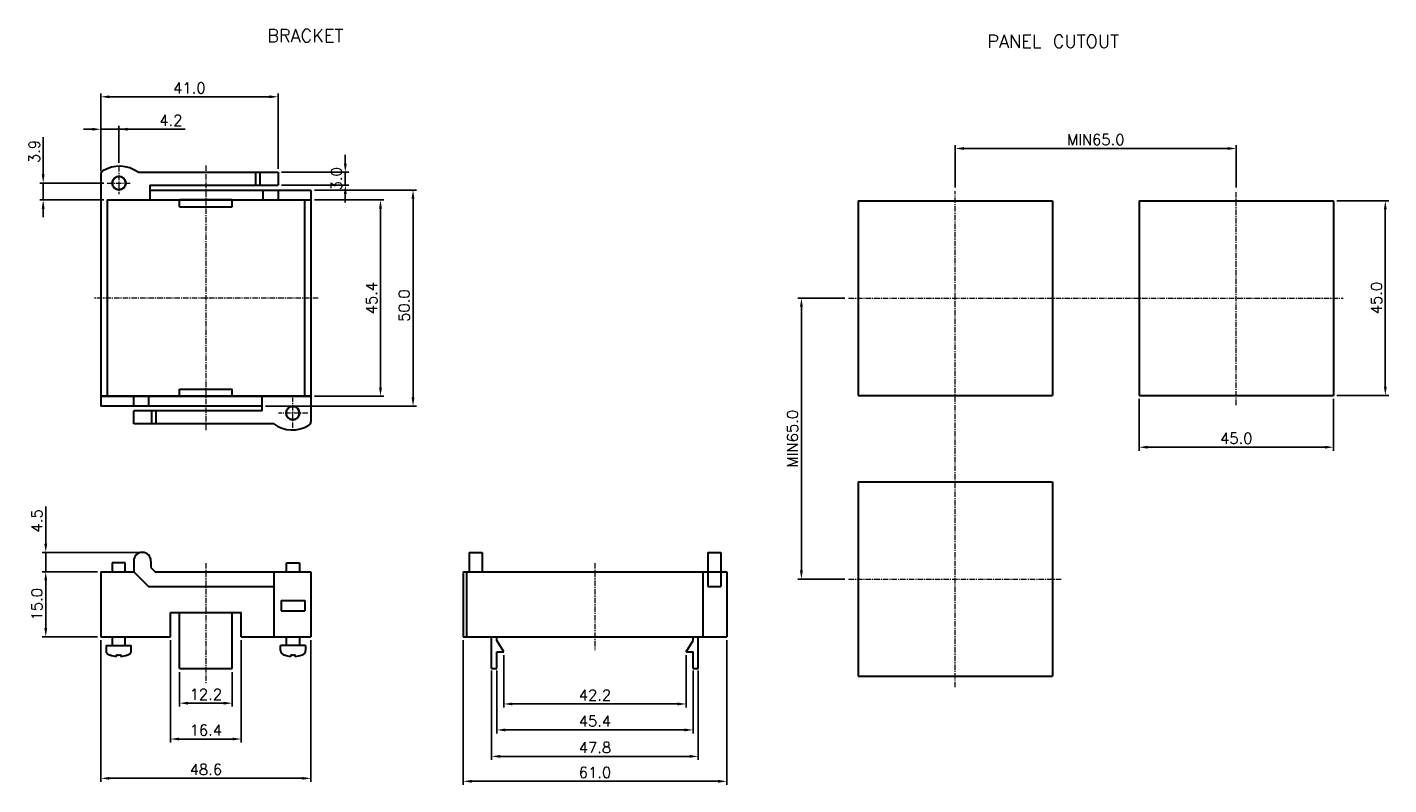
# Model space of a CAD drawing. Extents: x -8 to 546, y -82 to 93.
# Tile 2 of 2: x 231 to 546, y -82 to 93. Entities that reach past the tile are written whole.
import ezdxf
from ezdxf.enums import TextEntityAlignment as Align

# ---------------------------------------------------------------- set-up
doc = ezdxf.new("R2010")
doc.units = 0
doc.linetypes.add('CENTER', pattern=[2, 1.25, -0.25, 0.25, -0.25])
doc.layers.get('DEFPOINTS').update_dxf_attribs({"linetype": 'CONTINUOUS'})
for name, color, linetype, lineweight in [('AM_0', 7, 'CONTINUOUS', 35), ('Z_OM_CENTER', 4, 'CENTER', 13), ('Z_OM_OUTLINE', 7, 'CONTINUOUS', 30)]:
    doc.layers.add(name, color=color, linetype=linetype, lineweight=lineweight)
doc.layers.add('Z_OM_DIM', color=3, linetype='CONTINUOUS')
doc.layers.add('Z_OM_NOTE', color=3, linetype='CONTINUOUS')
doc.styles.get("Standard").update_dxf_attribs({"font": 'txt.shx'})
doc.dimstyles.new('AM_ISO', dxfattribs={"dimtxt": 2.5, "dimasz": 2, "dimexe": 0.8, "dimexo": 0.8, "dimgap": 0.8, "dimtad": 1, "dimdec": 1, "dimzin": 1, "dimdsep": 46, "dimtxsty": 'STANDARD', "dimcen": 0, "dimclrd": 256, "dimclre": 256, "dimclrt": 2, "dimadec": 0, "dimazin": 2, "dimtp": 0.1, "dimtm": 0.1, "dimtfac": 0.71, "dimtdec": 1, "dimtmove": 0, "dimatfit": 3, "dimfxl": 1, "dimlwd": -1, "dimlwe": -1, "dimarcsym": 0})
doc.dimstyles.new('AM_ISO$0', dxfattribs={"dimtxt": 2.5, "dimasz": 2, "dimexe": 0.8, "dimexo": 0.8, "dimgap": 0.8, "dimtad": 1, "dimdec": 1, "dimzin": 1, "dimdsep": 46, "dimtxsty": 'STANDARD', "dimcen": 0, "dimclrd": 256, "dimclre": 256, "dimclrt": 2, "dimadec": 0, "dimazin": 2, "dimtp": 0.1, "dimtm": 0.1, "dimtfac": 0.71, "dimtdec": 1, "dimtmove": 0, "dimatfit": 3, "dimfxl": 1, "dimlwd": -1, "dimlwe": -1, "dimarcsym": 0})

# ---------------------------------------------------------------- blocks, each defined once
blk = doc.blocks.new('*D16')
at = {"layer": 'DEFPOINTS', "color": 0}
for p in [(510.81, 65.42), (445.81, 55.57), (510.81, 55.57)]:
    blk.add_point(p, dxfattribs=at)
at = {"layer": 'Z_OM_DIM'}
for p, q in [((445.81, 56.37), (445.81, 66.22)), ((510.81, 56.37), (510.81, 66.22)), ((447.81, 65.42), (508.81, 65.42))]:
    blk.add_line(p, q, dxfattribs=at)
for points in [[(447.81, 65.76), (447.81, 65.09), (445.81, 65.42)], [(508.81, 65.09), (508.81, 65.76), (510.81, 65.42)]]:
    blk.add_solid(points, dxfattribs=at)
at = {"layer": 'Z_OM_DIM', "color": 2, "insert": (478.31, 67.47), "char_height": 2.5, "attachment_point": 5}
blk.add_mtext('MIN65.0', dxfattribs=at)
blk = doc.blocks.new('*D17')
at = {"layer": 'DEFPOINTS', "color": 0}
for p in [(421.06, 30.82), (410.2, -34.18), (421.06, -34.18)]:
    blk.add_point(p, dxfattribs=at)
at = {"layer": 'Z_OM_DIM'}
for p, q in [((420.26, 30.82), (409.4, 30.82)), ((410.2, 28.82), (410.2, -32.18)), ((420.26, -34.18), (409.4, -34.18))]:
    blk.add_line(p, q, dxfattribs=at)
for points in [[(410.54, 28.82), (409.87, 28.82), (410.2, 30.82)], [(409.87, -32.18), (410.54, -32.18), (410.2, -34.18)]]:
    blk.add_solid(points, dxfattribs=at)
at = {"layer": 'Z_OM_DIM', "color": 2, "insert": (408.15, -1.68), "char_height": 2.5, "attachment_point": 5, "rotation": 90}
blk.add_mtext('MIN65.0', dxfattribs=at)
blk = doc.blocks.new('*D1')
at = {"layer": 'DEFPOINTS', "color": 0}
for p in [(266.31, -54.91), (278.51, -54.91), (278.51, -62.89)]:
    blk.add_point(p, dxfattribs=at)
at = {"layer": 'Z_OM_DIM'}
for p, q in [((266.31, -55.71), (266.31, -63.69)), ((278.51, -55.71), (278.51, -63.69)), ((268.31, -62.89), (276.51, -62.89))]:
    blk.add_line(p, q, dxfattribs=at)
for points in [[(268.31, -62.56), (268.31, -63.23), (266.31, -62.89)], [(276.51, -63.23), (276.51, -62.56), (278.51, -62.89)]]:
    blk.add_solid(points, dxfattribs=at)
at = {"layer": 'Z_OM_DIM', "color": 2, "insert": (272.41, -60.84), "char_height": 2.5, "attachment_point": 5}
blk.add_mtext('12.2', dxfattribs=at)
blk = doc.blocks.new('*D2')
at = {"layer": 'DEFPOINTS', "color": 0}
for p in [(264.21, -47.51), (280.61, -47.51), (280.61, -71.19)]:
    blk.add_point(p, dxfattribs=at)
at = {"layer": 'Z_OM_DIM'}
for p, q in [((264.21, -48.31), (264.21, -71.99)), ((280.61, -48.31), (280.61, -71.99)), ((266.21, -71.19), (278.61, -71.19))]:
    blk.add_line(p, q, dxfattribs=at)
for points in [[(266.21, -70.86), (266.21, -71.52), (264.21, -71.19)], [(278.61, -71.52), (278.61, -70.86), (280.61, -71.19)]]:
    blk.add_solid(points, dxfattribs=at)
at = {"layer": 'Z_OM_DIM', "color": 2, "insert": (272.41, -69.14), "char_height": 2.5, "attachment_point": 5}
blk.add_mtext('16.4', dxfattribs=at)
blk = doc.blocks.new('*D3')
at = {"layer": 'DEFPOINTS', "color": 0}
for p in [(235.37, -28.01), (257.91, -28.01), (248.11, -32.51)]:
    blk.add_point(p, dxfattribs=at)
at = {"layer": 'Z_OM_DIM'}
for p, q in [((235.37, -26.01), (235.37, -17.41)), ((257.11, -28.01), (234.57, -28.01)), ((235.37, -32.51), (235.37, -28.01)), ((247.31, -32.51), (234.57, -32.51)), ((235.37, -34.51), (235.37, -36.51))]:
    blk.add_line(p, q, dxfattribs=at)
for points in [[(235.03, -26.01), (235.7, -26.01), (235.37, -28.01)], [(235.7, -34.51), (235.03, -34.51), (235.37, -32.51)]]:
    blk.add_solid(points, dxfattribs=at)
at = {"layer": 'Z_OM_DIM', "color": 2, "insert": (233.32, -20.71), "char_height": 2.5, "attachment_point": 5, "rotation": 90}
blk.add_mtext('4.5', dxfattribs=at)
blk = doc.blocks.new('*D4')
at = {"layer": 'DEFPOINTS', "color": 0}
for p in [(248.11, -32.51), (235.37, -47.51), (248.11, -47.51)]:
    blk.add_point(p, dxfattribs=at)
at = {"layer": 'Z_OM_DIM'}
for p, q in [((247.31, -32.51), (234.57, -32.51)), ((235.37, -34.51), (235.37, -45.51)), ((247.31, -47.51), (234.57, -47.51))]:
    blk.add_line(p, q, dxfattribs=at)
for points in [[(235.7, -34.51), (235.03, -34.51), (235.37, -32.51)], [(235.03, -45.51), (235.7, -45.51), (235.37, -47.51)]]:
    blk.add_solid(points, dxfattribs=at)
at = {"layer": 'Z_OM_DIM', "color": 2, "insert": (233.32, -40.01), "char_height": 2.5, "attachment_point": 5, "rotation": 90}
blk.add_mtext('15.0', dxfattribs=at)
blk = doc.blocks.new('*D5')
at = {"layer": 'DEFPOINTS', "color": 0}
for p in [(248.11, -47.51), (296.71, -47.51), (296.71, -80.28)]:
    blk.add_point(p, dxfattribs=at)
at = {"layer": 'Z_OM_DIM'}
for p, q in [((248.11, -48.31), (248.11, -81.08)), ((296.71, -48.31), (296.71, -81.08)), ((250.11, -80.28), (294.71, -80.28))]:
    blk.add_line(p, q, dxfattribs=at)
for points in [[(250.11, -79.95), (250.11, -80.61), (248.11, -80.28)], [(294.71, -80.61), (294.71, -79.95), (296.71, -80.28)]]:
    blk.add_solid(points, dxfattribs=at)
at = {"layer": 'Z_OM_DIM', "color": 2, "insert": (272.41, -78.23), "char_height": 2.5, "attachment_point": 5}
blk.add_mtext('48.6', dxfattribs=at)
blk = doc.blocks.new('*D6')
at = {"layer": 'DEFPOINTS', "color": 0}
for p in [(341.33, -51.01), (383.53, -51.01), (383.53, -63.08)]:
    blk.add_point(p, dxfattribs=at)
at = {"layer": 'Z_OM_DIM'}
for p, q in [((341.33, -51.81), (341.33, -63.88)), ((383.53, -51.81), (383.53, -63.88)), ((343.33, -63.08), (381.53, -63.08))]:
    blk.add_line(p, q, dxfattribs=at)
for points in [[(343.33, -62.74), (343.33, -63.41), (341.33, -63.08)], [(381.53, -63.41), (381.53, -62.74), (383.53, -63.08)]]:
    blk.add_solid(points, dxfattribs=at)
at = {"layer": 'Z_OM_DIM', "color": 2, "insert": (362.43, -61.03), "char_height": 2.5, "attachment_point": 5}
blk.add_mtext('42.2', dxfattribs=at)
blk = doc.blocks.new('*D7')
at = {"layer": 'DEFPOINTS', "color": 0}
for p in [(339.73, -54.51), (385.13, -54.51), (385.13, -69.09)]:
    blk.add_point(p, dxfattribs=at)
at = {"layer": 'Z_OM_DIM'}
for p, q in [((339.73, -55.31), (339.73, -69.89)), ((385.13, -55.31), (385.13, -69.89)), ((341.73, -69.09), (383.13, -69.09))]:
    blk.add_line(p, q, dxfattribs=at)
for points in [[(341.73, -68.75), (341.73, -69.42), (339.73, -69.09)], [(383.13, -69.42), (383.13, -68.75), (385.13, -69.09)]]:
    blk.add_solid(points, dxfattribs=at)
at = {"layer": 'Z_OM_DIM', "color": 2, "insert": (362.43, -67.04), "char_height": 2.5, "attachment_point": 5}
blk.add_mtext('45.4', dxfattribs=at)
blk = doc.blocks.new('*D8')
at = {"layer": 'DEFPOINTS', "color": 0}
for p in [(338.53, -54.51), (386.33, -54.51), (386.33, -75.21)]:
    blk.add_point(p, dxfattribs=at)
at = {"layer": 'Z_OM_DIM'}
for p, q in [((338.53, -55.31), (338.53, -76.01)), ((386.33, -55.31), (386.33, -76.01)), ((340.53, -75.21), (384.33, -75.21))]:
    blk.add_line(p, q, dxfattribs=at)
for points in [[(340.53, -74.87), (340.53, -75.54), (338.53, -75.21)], [(384.33, -75.54), (384.33, -74.87), (386.33, -75.21)]]:
    blk.add_solid(points, dxfattribs=at)
at = {"layer": 'Z_OM_DIM', "color": 2, "insert": (362.43, -73.16), "char_height": 2.5, "attachment_point": 5}
blk.add_mtext('47.8', dxfattribs=at)
blk = doc.blocks.new('*D9')
at = {"layer": 'DEFPOINTS', "color": 0}
for p in [(331.93, -47.51), (392.93, -47.51), (392.93, -80.97)]:
    blk.add_point(p, dxfattribs=at)
at = {"layer": 'Z_OM_DIM'}
for p, q in [((331.93, -48.31), (331.93, -81.77)), ((392.93, -48.31), (392.93, -81.77)), ((333.93, -80.97), (390.93, -80.97))]:
    blk.add_line(p, q, dxfattribs=at)
for points in [[(333.93, -80.63), (333.93, -81.3), (331.93, -80.97)], [(390.93, -81.3), (390.93, -80.63), (392.93, -80.97)]]:
    blk.add_solid(points, dxfattribs=at)
at = {"layer": 'Z_OM_DIM', "color": 2, "insert": (362.43, -78.92), "char_height": 2.5, "attachment_point": 5}
blk.add_mtext('61.0', dxfattribs=at)
blk = doc.blocks.new('*D10')
at = {"layer": 'DEFPOINTS', "color": 0}
for p in [(248.11, 69.88), (252.31, 61.32), (248.11, 59.39)]:
    blk.add_point(p, dxfattribs=at)
at = {"layer": 'Z_OM_DIM'}
for p, q in [((246.11, 69.88), (244.11, 69.88)), ((248.11, 60.19), (248.11, 70.68)), ((252.31, 69.88), (248.11, 69.88)), ((252.31, 62.12), (252.31, 70.68)), ((252.31, 69.88), (267.61, 69.88)), ((254.31, 69.88), (256.31, 69.88))]:
    blk.add_line(p, q, dxfattribs=at)
for points in [[(246.11, 69.54), (246.11, 70.21), (248.11, 69.88)], [(254.31, 70.21), (254.31, 69.54), (252.31, 69.88)]]:
    blk.add_solid(points, dxfattribs=at)
at = {"layer": 'Z_OM_DIM', "color": 2, "insert": (264.31, 71.93), "char_height": 2.5, "attachment_point": 5}
blk.add_mtext('4.2', dxfattribs=at)
blk = doc.blocks.new('*D11')
at = {"layer": 'DEFPOINTS', "color": 0}
for p in [(289.11, 77.38), (289.11, 59.92), (248.11, 59.39)]:
    blk.add_point(p, dxfattribs=at)
at = {"layer": 'Z_OM_DIM'}
for p, q in [((248.11, 60.19), (248.11, 78.18)), ((250.11, 77.38), (287.11, 77.38)), ((289.11, 60.72), (289.11, 78.18))]:
    blk.add_line(p, q, dxfattribs=at)
for points in [[(250.11, 77.72), (250.11, 77.05), (248.11, 77.38)], [(287.11, 77.05), (287.11, 77.72), (289.11, 77.38)]]:
    blk.add_solid(points, dxfattribs=at)
at = {"layer": 'Z_OM_DIM', "color": 2, "insert": (268.59, 79.43), "char_height": 2.5, "attachment_point": 5}
blk.add_mtext('41.0', dxfattribs=at)
blk = doc.blocks.new('*D12')
at = {"layer": 'DEFPOINTS', "color": 0}
for p in [(296.71, 53.52), (312.81, 53.52), (296.71, 8.12)]:
    blk.add_point(p, dxfattribs=at)
at = {"layer": 'Z_OM_DIM'}
for p, q in [((297.51, 53.52), (313.61, 53.52)), ((312.81, 10.12), (312.81, 51.52)), ((297.51, 8.12), (313.61, 8.12))]:
    blk.add_line(p, q, dxfattribs=at)
for points in [[(313.15, 51.52), (312.48, 51.52), (312.81, 53.52)], [(312.48, 10.12), (313.15, 10.12), (312.81, 8.12)]]:
    blk.add_solid(points, dxfattribs=at)
at = {"layer": 'Z_OM_DIM', "color": 2, "insert": (310.76, 30.82), "char_height": 2.5, "attachment_point": 5, "rotation": 90}
blk.add_mtext('45.4', dxfattribs=at)
blk = doc.blocks.new('*D13')
at = {"layer": 'DEFPOINTS', "color": 0}
for p in [(296.71, 55.82), (285.41, 5.82), (320.34, 5.82)]:
    blk.add_point(p, dxfattribs=at)
at = {"layer": 'Z_OM_DIM'}
for p, q in [((297.51, 55.82), (321.14, 55.82)), ((320.34, 53.82), (320.34, 7.82)), ((286.21, 5.82), (321.14, 5.82))]:
    blk.add_line(p, q, dxfattribs=at)
for points in [[(320.67, 53.82), (320, 53.82), (320.34, 55.82)], [(320, 7.82), (320.67, 7.82), (320.34, 5.82)]]:
    blk.add_solid(points, dxfattribs=at)
at = {"layer": 'Z_OM_DIM', "color": 2, "insert": (318.29, 29.08), "char_height": 2.5, "attachment_point": 5, "rotation": 90}
blk.add_mtext('50.0', dxfattribs=at)
blk = doc.blocks.new('*D14')
at = {"layer": 'DEFPOINTS', "color": 0}
for p in [(234.77, 57.42), (249.61, 57.42), (249.61, 53.52)]:
    blk.add_point(p, dxfattribs=at)
at = {"layer": 'Z_OM_DIM'}
for p, q in [((234.77, 59.42), (234.77, 68.02)), ((248.81, 57.42), (233.97, 57.42)), ((234.77, 53.52), (234.77, 57.42)), ((248.81, 53.52), (233.97, 53.52)), ((234.77, 51.52), (234.77, 49.52))]:
    blk.add_line(p, q, dxfattribs=at)
for points in [[(234.44, 59.42), (235.1, 59.42), (234.77, 57.42)], [(235.1, 51.52), (234.44, 51.52), (234.77, 53.52)]]:
    blk.add_solid(points, dxfattribs=at)
at = {"layer": 'Z_OM_DIM', "color": 2, "insert": (232.72, 64.72), "char_height": 2.5, "attachment_point": 5, "rotation": 90}
blk.add_mtext('3.9', dxfattribs=at)
blk = doc.blocks.new('*D15')
at = {"layer": 'DEFPOINTS', "color": 0}
for p in [(289.11, 59.92), (289.11, 56.92), (304.67, 56.92)]:
    blk.add_point(p, dxfattribs=at)
at = {"layer": 'Z_OM_DIM'}
for p, q in [((304.67, 61.92), (304.67, 63.92)), ((289.91, 59.92), (305.47, 59.92)), ((304.67, 59.92), (304.67, 56.92)), ((289.91, 56.92), (305.47, 56.92)), ((304.67, 54.92), (304.67, 52.92))]:
    blk.add_line(p, q, dxfattribs=at)
for points in [[(304.34, 61.92), (305.01, 61.92), (304.67, 59.92)], [(305.01, 54.92), (304.34, 54.92), (304.67, 56.92)]]:
    blk.add_solid(points, dxfattribs=at)
at = {"layer": 'Z_OM_DIM', "color": 2, "insert": (302.62, 58.42), "char_height": 2.5, "attachment_point": 5, "rotation": 90}
blk.add_mtext('3.0', dxfattribs=at)
blk = doc.blocks.new('*D25')
at = {"layer": 'DEFPOINTS', "color": 0}
for p in [(533.31, 53.32), (533.31, 8.32), (545.3, 8.32)]:
    blk.add_point(p, dxfattribs=at)
at = {"layer": 'Z_OM_DIM'}
for p, q in [((534.11, 53.32), (546.1, 53.32)), ((545.3, 51.32), (545.3, 10.32)), ((534.11, 8.32), (546.1, 8.32))]:
    blk.add_line(p, q, dxfattribs=at)
for points in [[(545.63, 51.32), (544.97, 51.32), (545.3, 53.32)], [(544.97, 10.32), (545.63, 10.32), (545.3, 8.32)]]:
    blk.add_solid(points, dxfattribs=at)
at = {"layer": 'Z_OM_DIM', "color": 2, "insert": (543.25, 30.82), "char_height": 2.5, "attachment_point": 5, "rotation": 90}
blk.add_mtext('45.0', dxfattribs=at)
blk = doc.blocks.new('*D26')
at = {"layer": 'DEFPOINTS', "color": 0}
for p in [(488.31, 8.32), (533.31, 8.32), (533.31, -3.68)]:
    blk.add_point(p, dxfattribs=at)
at = {"layer": 'Z_OM_DIM'}
for p, q in [((488.31, 7.52), (488.31, -4.48)), ((533.31, 7.52), (533.31, -4.48)), ((490.31, -3.68), (531.31, -3.68))]:
    blk.add_line(p, q, dxfattribs=at)
for points in [[(490.31, -3.35), (490.31, -4.01), (488.31, -3.68)], [(531.31, -4.01), (531.31, -3.35), (533.31, -3.68)]]:
    blk.add_solid(points, dxfattribs=at)
at = {"layer": 'Z_OM_DIM', "color": 2, "insert": (510.81, -1.63), "char_height": 2.5, "attachment_point": 5}
blk.add_mtext('45.0', dxfattribs=at)

msp = doc.modelspace()

# ---------------------------------------------------------------- linework, layer by layer
at = {"layer": 'AM_0'}
for centre in [(252.31, 57.42), (292.51, 4.22)]:
    msp.add_circle(centre, 1.55, dxfattribs=at)
at = {"layer": 'Z_OM_CENTER'}
for p, q in [((252.31, 61.32), (252.31, 54.83)), ((272.41, 61.52), (272.41, 0.12)), ((249.61, 57.42), (255.06, 57.42)), ((445.81, -59.18), (445.81, 55.57)), ((510.81, 6.07), (510.81, 55.57)), ((298.42, 30.82), (246.4, 30.82)), ((421.06, 30.82), (535.56, 30.82)), ((292.51, 0.81), (292.51, 7.72)), ((295.98, 4.22), (289.21, 4.22)), ((272.41, -30.51), (272.41, -58.5)), ((362.43, -30.51), (362.43, -50.66)), ((421.06, -34.18), (470.56, -34.18))]:
    msp.add_line(p, q, dxfattribs=at)
at = {"layer": 'Z_OM_OUTLINE'}
for p, q in [((256.71, 59.92), (289.11, 59.92)), ((283.91, 59.92), (283.91, 56.92)), ((284.91, 59.92), (284.91, 56.92)), ((289.11, 59.92), (289.11, 56.92)), ((248.11, 59.39), (248.11, 5.82)), ((259.41, 56.92), (289.11, 56.92)), ((259.41, 56.92), (259.41, 53.52)), ((259.41, 55.82), (296.71, 55.82)), ((285.61, 55.82), (285.61, 53.52)), ((289.11, 55.82), (289.11, 53.52)), ((296.71, 55.82), (296.71, 2.25)), ((249.61, 53.52), (296.71, 53.52)), ((249.61, 53.52), (249.61, 8.12)), ((278.51, 53.52), (266.31, 53.52)), ((266.31, 51.92), (266.31, 53.52)), ((266.31, 51.92), (278.51, 51.92)), ((278.51, 51.92), (278.51, 53.52)), ((295.21, 53.52), (295.21, 8.12)), ((423.31, 53.32), (423.31, 8.32)), ((423.31, 53.32), (468.31, 53.32)), ((468.31, 53.32), (468.31, 8.32)), ((488.31, 53.32), (488.31, 8.32)), ((488.31, 53.32), (533.31, 53.32)), ((533.31, 53.32), (533.31, 8.32)), ((266.31, 9.72), (278.51, 9.72)), ((266.31, 8.12), (266.31, 9.72)), ((278.51, 8.12), (278.51, 9.72)), ((296.71, 8.12), (248.11, 8.12)), ((248.11, 8.12), (296.71, 8.12)), ((295.21, 8.12), (248.11, 8.12)), ((255.71, 5.82), (255.71, 8.12)), ((259.21, 5.82), (259.21, 8.12)), ((266.31, 8.12), (278.51, 8.12)), ((285.41, 4.72), (285.41, 8.12)), ((423.31, 8.32), (468.31, 8.32)), ((488.31, 8.32), (533.31, 8.32)), ((285.41, 5.82), (248.11, 5.82)), ((285.41, 4.72), (255.71, 4.72)), ((255.71, 1.72), (255.71, 4.72)), ((259.91, 1.72), (259.91, 4.72)), ((260.91, 1.72), (260.91, 4.72)), ((288.11, 1.72), (255.71, 1.72)), ((423.31, -11.68), (423.31, -56.68)), ((423.31, -11.68), (468.31, -11.68)), ((468.31, -11.68), (468.31, -56.68)), ((333.33, -28.01), (333.33, -32.51)), ((333.33, -28.01), (336.33, -28.01)), ((336.33, -28.01), (336.33, -32.51)), ((388.53, -28.01), (388.53, -32.51)), ((388.53, -28.01), (391.53, -28.01)), ((391.53, -28.01), (391.53, -32.51)), ((255.71, -30.01), (255.71, -32.51)), ((259.71, -30.01), (259.71, -31.51)), ((248.11, -32.51), (248.11, -47.51)), ((248.11, -32.51), (255.71, -32.51)), ((255.71, -32.51), (259.11, -35.91)), ((259.71, -31.51), (260.71, -32.51)), ((260.71, -32.51), (296.71, -32.51)), ((288.11, -32.51), (288.11, -47.51)), ((296.71, -32.51), (296.71, -47.51)), ((331.93, -32.51), (392.93, -32.51)), ((331.93, -32.51), (331.93, -47.51)), ((332.75, -32.51), (332.75, -47.51)), ((387.43, -32.51), (387.43, -47.51)), ((388.53, -32.51), (388.53, -35.91)), ((391.53, -32.51), (391.53, -35.91)), ((392.93, -32.51), (392.93, -47.51)), ((259.11, -35.91), (288.11, -35.91)), ((388.53, -35.91), (391.53, -35.91)), ((289.81, -39.11), (289.81, -41.51)), ((289.81, -39.11), (295.31, -39.11)), ((295.31, -39.11), (295.31, -41.51)), ((264.21, -47.51), (264.21, -41.91)), ((264.21, -41.91), (280.61, -41.91)), ((266.31, -54.91), (266.31, -41.91)), ((278.51, -54.91), (278.51, -41.91)), ((280.61, -47.51), (280.61, -41.91)), ((289.81, -41.51), (295.31, -41.51)), ((248.11, -47.51), (264.21, -47.51)), ((280.61, -47.51), (296.71, -47.51)), ((331.93, -47.51), (392.93, -47.51)), ((338.53, -54.91), (338.53, -47.51)), ((339.73, -48.41), (339.73, -47.51)), ((341.33, -51.01), (339.73, -48.41)), ((383.53, -51.01), (385.13, -48.41)), ((385.13, -48.41), (385.13, -47.51)), ((386.33, -54.91), (386.33, -47.51)), ((339.73, -51.01), (341.33, -51.01)), ((339.73, -54.91), (339.73, -51.01)), ((383.53, -51.01), (385.13, -51.01)), ((385.13, -54.91), (385.13, -51.01)), ((266.31, -54.91), (278.51, -54.91)), ((338.53, -54.91), (339.73, -54.91)), ((385.13, -54.91), (386.33, -54.91)), ((423.31, -56.68), (468.31, -56.68))]:
    msp.add_line(p, q, dxfattribs=at)
at = {"layer": 'Z_OM_OUTLINE', "linetype": 'Continuous'}
for p, q in [((250.73, -30.42), (250.73, -32.51)), ((253.73, -30.42), (250.73, -30.42)), ((253.73, -32.51), (253.73, -30.42)), ((291.09, -32.51), (291.09, -30.42)), ((291.09, -30.42), (294.09, -30.42)), ((294.09, -30.42), (294.09, -32.51)), ((249.33, -49.52), (249.33, -50.71)), ((249.33, -49.52), (252.23, -49.52)), ((250.73, -47.51), (250.73, -49.52)), ((252.23, -49.52), (255.13, -49.52)), ((253.73, -49.52), (253.73, -47.51)), ((255.13, -50.71), (255.13, -49.52)), ((289.69, -50.71), (289.69, -49.52)), ((292.59, -49.52), (289.69, -49.52)), ((291.09, -49.52), (291.09, -47.51)), ((295.49, -49.52), (292.59, -49.52)), ((294.09, -47.51), (294.09, -49.52)), ((295.49, -49.52), (295.49, -50.71)), ((250.23, -51.75), (250.23, -51.73)), ((251.73, -52.07), (251.73, -51.73)), ((252.73, -51.73), (252.73, -52.07)), ((254.23, -51.73), (254.23, -51.75)), ((290.59, -51.73), (290.59, -51.75)), ((292.09, -51.73), (292.09, -52.07)), ((293.09, -52.07), (293.09, -51.73)), ((294.59, -51.75), (294.59, -51.73))]:
    msp.add_line(p, q, dxfattribs=at)
at = {"layer": 'Z_OM_OUTLINE'}
for centre, radius, start, end in [((249.11, 59.39), 1, 121.6045, 180), ((252.41, 54.02), 7.3, 53.8943, 121.6045), ((292.41, 7.62), 7.3, 233.8943, 301.6045), ((295.71, 2.25), 1, 301.6045, 0), ((257.71, -30.01), 2, 90, 180), ((257.71, -30.01), 2, 0, 90)]:
    msp.add_arc(centre, radius, start, end, dxfattribs=at)
at = {"layer": 'Z_OM_OUTLINE', "linetype": 'Continuous'}
for centre, radius, start, end in [((250.33, -50.71), 1, 180, 245.9174), ((252.23, -46.46), 5.66, 245.9174, 249.2929), ((252.23, -46.46), 5.63, 249.2077, 264.9086), ((252.23, -46.46), 5.29, 264.5773, 275.4227), ((252.23, -46.46), 5.63, 275.0914, 290.7923), ((252.23, -46.46), 5.66, 290.7071, 294.0826), ((254.13, -50.71), 1, 294.0826, 0), ((290.69, -50.71), 1, 180, 245.9174), ((292.59, -46.46), 5.66, 245.9174, 249.2929), ((292.59, -46.46), 5.63, 249.2077, 264.9086), ((292.59, -46.46), 5.29, 264.5773, 275.4227), ((292.59, -46.46), 5.63, 275.0914, 290.7923), ((292.59, -46.46), 5.66, 290.7071, 294.0826), ((294.49, -50.71), 1, 294.0826, 0)]:
    msp.add_arc(centre, radius, start, end, dxfattribs=at)
at = {"layer": 'Z_OM_OUTLINE', "linetype": 'ByBlock'}
msp.add_point((259.2, -28.68), dxfattribs=at)

# ---------------------------------------------------------------- texts
at = {"layer": 'Z_OM_NOTE'}
for s, p in [('BRACKET', (295.43, 91.53)), ('PANEL CUTOUT', (468.46, 90.21))]:
    msp.add_text(s, height=3, dxfattribs=at).set_placement(p, align=Align.MIDDLE)

# ---------------------------------------------------------------- dimensions: what is measured, and where the dimension line sits
at = {"layer": 'Z_OM_DIM'}
for base, p1, p2, picture, middle in [((289.11, 77.38), (248.11, 59.39), (289.11, 59.92), '*D11', (268.59, 77.38)), ((248.11, 69.88), (252.31, 61.32), (248.11, 59.39), '*D10', (264.31, 69.88)), ((392.93, -80.97), (331.93, -47.51), (392.93, -47.51), '*D9', (362.43, -80.97))]:
    dim = msp.add_linear_dim(base=base, p1=p1, p2=p2, dimstyle='AM_ISO', dxfattribs=at)
    dim.commit()
    dim.dimension.update_dxf_attribs({"geometry": picture, "text_midpoint": middle, "dimtype": 160})
for base, p1, p2, dimstyle, picture, middle in [((234.77, 57.42), (249.61, 53.52), (249.61, 57.42), 'AM_ISO', '*D14', (232.72, 64.72)), ((312.81, 53.52), (296.71, 8.12), (296.71, 53.52), 'AM_ISO', '*D12', (310.76, 30.82)), ((545.3, 8.32), (533.31, 53.32), (533.31, 8.32), 'AM_ISO$0', '*D25', (543.25, 30.82)), ((235.37, -28.01), (248.11, -32.51), (257.91, -28.01), 'AM_ISO', '*D3', (233.32, -20.71)), ((235.37, -47.51), (248.11, -32.51), (248.11, -47.51), 'AM_ISO', '*D4', (233.32, -40.01))]:
    dim = msp.add_linear_dim(base=base, p1=p1, p2=p2, angle=90, dimstyle=dimstyle, dxfattribs=at)
    dim.commit()
    dim.dimension.update_dxf_attribs({"geometry": picture, "text_midpoint": middle})
dim = msp.add_linear_dim(base=(510.81, 65.42), p1=(445.81, 55.57), p2=(510.81, 55.57), text='MIN<>', dimstyle='AM_ISO', dxfattribs=at)
dim.commit()
dim.dimension.update_dxf_attribs({"geometry": '*D16', "text_midpoint": (478.31, 67.47)})
for base, p1, p2, picture, middle in [((304.67, 56.92), (289.11, 59.92), (289.11, 56.92), '*D15', (304.67, 58.42)), ((320.34, 5.82), (296.71, 55.82), (285.41, 5.82), '*D13', (320.34, 29.08))]:
    dim = msp.add_linear_dim(base=base, p1=p1, p2=p2, angle=90, dimstyle='AM_ISO', dxfattribs=at)
    dim.commit()
    dim.dimension.update_dxf_attribs({"geometry": picture, "text_midpoint": middle, "dimtype": 160})
dim = msp.add_linear_dim(base=(410.2, -34.18), p1=(421.06, 30.82), p2=(421.06, -34.18), angle=90, text='MIN<>', dimstyle='AM_ISO', dxfattribs=at)
dim.commit()
dim.dimension.update_dxf_attribs({"geometry": '*D17', "text_midpoint": (408.15, -1.68)})
for base, p1, p2, dimstyle, picture, middle in [((533.31, -3.68), (488.31, 8.32), (533.31, 8.32), 'AM_ISO$0', '*D26', (510.81, -1.63)), ((296.71, -80.28), (248.11, -47.51), (296.71, -47.51), 'AM_ISO', '*D5', (272.41, -78.23)), ((280.61, -71.19), (264.21, -47.51), (280.61, -47.51), 'AM_ISO', '*D2', (272.41, -69.14)), ((383.53, -63.08), (341.33, -51.01), (383.53, -51.01), 'AM_ISO', '*D6', (362.43, -61.03)), ((278.51, -62.89), (266.31, -54.91), (278.51, -54.91), 'AM_ISO', '*D1', (272.41, -60.84)), ((386.33, -75.21), (338.53, -54.51), (386.33, -54.51), 'AM_ISO', '*D8', (362.43, -73.16)), ((385.13, -69.09), (339.73, -54.51), (385.13, -54.51), 'AM_ISO', '*D7', (362.43, -67.04))]:
    dim = msp.add_linear_dim(base=base, p1=p1, p2=p2, dimstyle=dimstyle, dxfattribs=at)
    dim.commit()
    dim.dimension.update_dxf_attribs({"geometry": picture, "text_midpoint": middle})

doc.saveas('drawing.dxf')
